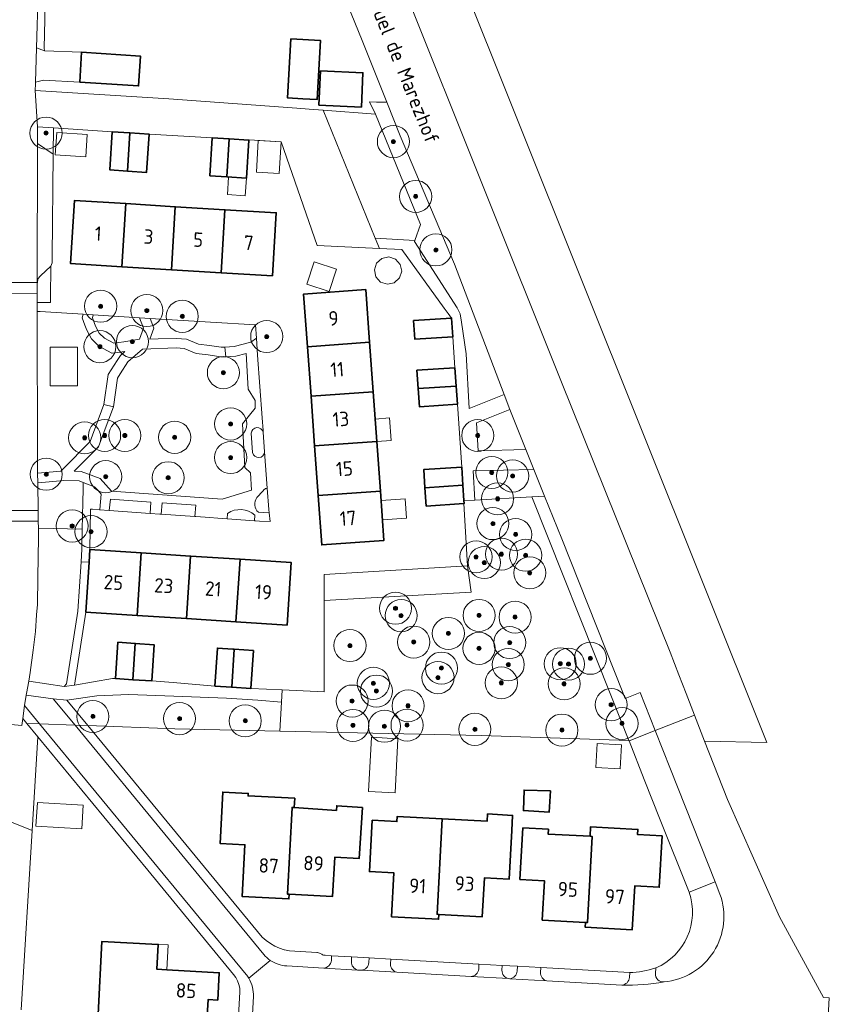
# Model space of a CAD drawing. Header units: metres. Extents: x 153919 to 160124, y 449312 to 452850.
# Tile 74 of 81: x 156481 to 156582, y 451961 to 452084. Entities that reach past the tile are written whole.
import ezdxf
from ezdxf.enums import TextEntityAlignment as Align

# ---------------------------------------------------------------- set-up
doc = ezdxf.new("R2010")
doc.units = ezdxf.units.M
for name, color, linetype, lineweight in [('B-WE-GR-BEPLANTING_CULTUUR_BOSPLANTSOEN-GV', 90, 'Continuous', 18), ('B-WE-GR-BEPLANTING_CULTUUR_HEESTERS-GV', 90, 'Continuous', 18), ('B-WE-GR-BOOM-S', 90, 'Continuous', 25), ('B-WE-OG-BEBOUWING-GV', 7, 'Continuous', 35), ('B-WE-OG-BEBOUWING-T18', 7, 'Continuous', 18), ('B-WE-OG-BEBOUWING_LUIFEL-GV', 7, 'Continuous', 18), ('B-WE-OG-BEBOUWING_OVERBOUWING-GV', 7, 'Continuous', 18), ('B-WE-OG-TERREIN_CULTUURSCHEIDING-GV', 7, 'Continuous', 18), ('B-WE-OG-TERREIN_ERF-GV', 7, 'Continuous', 18), ('B-WE-OG-TOPOGRAFIE-T18', 7, 'Continuous', 18), ('B-WE-VH-VERHARDING_ASFALT-GV', 252, 'Continuous', 18), ('B-WE-VH-VERHARDING_BETONSTRAATSTEEN-GV', 252, 'Continuous', 18), ('B-WE-VH-VERHARDING_HOUTSNIPPERS-GV', 252, 'Continuous', 18), ('B-WE-VH-VERHARDING_SIERBESTRATING-GV', 252, 'Continuous', 18), ('B-WE-VH-VERHARDING_TEGEL-GV', 252, 'Continuous', 18)]:
    doc.layers.add(name, color=color, linetype=linetype, lineweight=lineweight)
doc.styles.add('NLCS-ISO-M1000-T18', font='NLCS-ISO.ttf', dxfattribs={"height": 1.8})

# ---------------------------------------------------------------- blocks, each defined once
blk = doc.blocks.new('SGR-BOOM_01-SO')
at = {"linetype": 'ByBlock', "lineweight": 18}
h = blk.add_hatch(color=0, dxfattribs=at)
h.dxf.hatch_style = 1
edge = h.paths.add_edge_path()
edge.add_arc((0, 0), 0.25, 0, 360)
at = {"color": 0, "linetype": 'ByBlock', "lineweight": 18}
for radius in [2, 0.25]:
    blk.add_circle((0, 0), radius, dxfattribs=at)

msp = doc.modelspace()

# ---------------------------------------------------------------- linework, layer by layer
at = {"layer": 'B-WE-GR-BEPLANTING_CULTUUR_BOSPLANTSOEN-GV', "flags": 128}
msp.add_lwpolyline([(156544.721, 452024.496), (156537.601, 452024.104), (156536.258, 452024.055), (156536.283, 452023.673), (156536.224, 452023.669), (156536.691, 452015.925), (156537.164, 452012.632), (156518.833, 452011.614), (156518.833, 452000.238), (156513.632, 452000.49), (156513.516, 451998.924), (156513.347, 451995.335), (156538.464, 451994.795), (156556.786, 451994.187), (156554.64, 451999.601)], close=True, dxfattribs=at)
at = {"layer": 'B-WE-GR-BEPLANTING_CULTUUR_HEESTERS-GV', "flags": 128}
for points in [[(156541.251, 452037.259), (156535.092, 452053.475), (156528.332, 452069.483), (156526.657, 452073.654), (156525.376, 452073.676), (156524.504, 452073.713), (156525.26, 452072.154), (156530.838, 452058.441), (156530.13, 452056.427), (156530.082, 452056.291), (156535.422, 452048.063), (156535.808, 452047.287), (156535.971, 452046.263), (156536.529, 452042.308), (156536.928, 452035.529)], [(156485.096, 452067.193), (156485.129, 452070.452), (156483.147, 452070.583), (156483.143, 452068.509)], [(156484.815, 452053.236), (156483.517, 452052.019), (156483.204, 452051.639), (156483.132, 452051.202), (156483.108, 452051.056), (156483.105, 452049.81), (156483.103, 452048.709), (156484.754, 452048.708), (156484.763, 452049.348)], [(156483.159, 452027.445), (156486.048, 452027.72), (156486.28, 452027.952), (156489.725, 452031.397), (156491.426, 452035.991), (156491.937, 452039.734), (156493.058, 452041.478), (156493.468, 452042.116), (156494.04, 452042.606), (156492.456, 452042.416), (156492.418, 452042.411), (156490.767, 452043.273), (156489.855, 452044.185), (156489.282, 452045.266), (156489.046, 452045.887), (156488.701, 452046.793), (156488.853, 452047.25), (156486.814, 452047.377), (156483.481, 452047.585), (156483.101, 452047.598), (156483.1, 452047.069), (156483.128, 452029.697)], [(156495.842, 452046.813), (156490.092, 452047.172), (156489.975, 452046.82), (156490.377, 452045.762), (156490.831, 452044.906), (156491.486, 452044.251), (156492.644, 452043.647), (156493.903, 452043.798), (156495.85, 452044.157), (156496.36, 452045.519)], [(156510.405, 452044.289), (156510.288, 452045.91), (156504.697, 452046.259), (156497.168, 452046.729), (156497.647, 452045.533), (156497.12, 452044.128), (156498.157, 452044.165), (156500.452, 452044.247), (156501.691, 452044.159), (156503.21, 452043.519), (156504.571, 452043.368), (156506.025, 452043.138), (156506.464, 452043.158), (156507.646, 452043.212), (156509.709, 452043.764)], [(156488.141, 452043.168), (156488.141, 452038.343), (156484.712, 452038.343), (156484.712, 452043.168)], [(156492.597, 452035.699), (156491.467, 452032.647), (156490.759, 452030.734), (156487.732, 452027.708), (156488.583, 452027.678), (156490.945, 452026.783), (156492.368, 452025.199), (156498.734, 452024.747), (156506.159, 452024.221), (156509.79, 452025.346), (156509.677, 452027.485), (156508.978, 452028.165), (156508.688, 452033.62), (156510.245, 452035.561), (156510.242, 452036.487), (156509.371, 452037.93), (156509.114, 452042.362), (156507.829, 452042.019), (156506.615, 452041.963), (156505.959, 452041.933), (156504.399, 452042.18), (156502.905, 452042.346), (156501.41, 452042.975), (156500.427, 452043.046), (156496.221, 452042.896), (156494.382, 452041.319), (156493.431, 452039.839), (156493.09, 452039.308)], [(156543.97, 452030.409), (156541.975, 452035.394), (156537.802, 452033.725), (156538.043, 452030.258)], [(156483.176, 452026.241), (156483.223, 452022.809), (156483.226, 452022.567), (156483.241, 452021.468), (156483.253, 452020.611), (156488.714, 452020.475), (156488.791, 452023.786), (156488.831, 452025.506), (156488.85, 452026.294), (156488.343, 452026.486), (156486.439, 452026.552), (156483.673, 452026.288)], [(156488.576, 452016.433), (156489.575, 452016.376), (156489.676, 452017.946), (156489.752, 452022.978), (156490.01, 452022.96), (156490.879, 452022.898), (156490.888, 452022.93), (156491.077, 452024.842), (156490.641, 452025.326), (156490.247, 452025.764), (156488.85, 452026.294), (156488.831, 452025.506), (156488.791, 452023.786), (156488.714, 452020.475), (156488.676, 452017.985)], [(156556.097, 452000), (156556.034, 452000.156), (156548.431, 452019.262), (156546.3, 452024.586), (156544.721, 452024.496), (156554.64, 451999.601), (156556.786, 451994.187), (156556.817, 451994.11), (156560.071, 451995.401), (156558.195, 452000.129), (156556.339, 451999.392)], [(156492.082, 452022.813), (156497.168, 452022.452), (156497.267, 452023.848), (156492.219, 452024.207)], [(156498.565, 452022.354), (156502.754, 452022.057), (156502.853, 452023.453), (156498.664, 452023.749)], [(156486.451, 452000.884), (156487.754, 452001.067), (156489.176, 452010.16), (156489.575, 452016.376), (156488.576, 452016.433), (156488.181, 452010.269), (156486.766, 452001.221)]]:
    msp.add_lwpolyline(points, close=True, dxfattribs=at)
at = {"layer": 'B-WE-GR-BEPLANTING_CULTUUR_HEESTERS-GV'}
for points in [[(156511.25, 452032.547, 0.8442354), (156509.754, 452032.44)], [(156509.928, 452030.015, 0.8937343), (156511.424, 452030.122)], [(156511.752, 452025.569, 0.2132765), (156511.364, 452025.416)], [(156510.483, 452024.413, 0.403895), (156510.662, 452022.598)], [(156510.21, 452022.226, 0.3433503), (156506.817, 452022.445)]]:
    msp.add_lwpolyline(points, format="xyb", dxfattribs=at)
at = {"layer": 'B-WE-GR-BEPLANTING_CULTUUR_HEESTERS-GV', "flags": 128}
for points in [[(156509.754, 452032.44), (156509.928, 452030.015)], [(156511.424, 452030.122), (156511.25, 452032.547)], [(156510.662, 452022.598), (156511.987, 452022.532), (156511.941, 452022.937), (156511.752, 452025.569)], [(156511.364, 452025.416), (156511.206, 452025.236), (156510.483, 452024.413)], [(156506.817, 452022.445), (156506.769, 452021.772)], [(156506.769, 452021.772), (156510.161, 452021.531), (156510.21, 452022.226)]]:
    msp.add_lwpolyline(points, dxfattribs=at)
at = {"layer": 'B-WE-OG-BEBOUWING-GV', "flags": 128}
for points in [[(156514.689, 452081.526), (156514.283, 452074.188), (156516.189, 452074.083), (156517.07, 452074.04), (156517.989, 452073.994), (156518.394, 452081.322)], [(156488.623, 452079.867), (156488.397, 452076.153), (156495.73, 452075.691), (156495.956, 452079.405)], [(156518.404, 452077.557), (156518.204, 452073.285), (156523.484, 452073.038), (156523.684, 452077.31)], [(156494.375, 452065.063), (156494.665, 452069.824), (156492.465, 452069.969), (156492.155, 452065.21)], [(156497.054, 452069.666), (156494.665, 452069.824), (156494.375, 452065.063), (156496.739, 452064.907)], [(156506.739, 452064.349), (156507.028, 452069.09), (156504.908, 452069.22), (156504.609, 452064.484)], [(156509.467, 452068.941), (156507.028, 452069.09), (156506.739, 452064.349), (156509.167, 452064.195)], [(156493.651, 452053.172), (156494.129, 452061.018), (156487.748, 452061.406), (156487.27, 452053.56)], [(156493.651, 452053.172), (156499.832, 452052.795), (156500.31, 452060.642), (156494.129, 452061.018)], [(156506.014, 452052.419), (156506.491, 452060.265), (156500.31, 452060.642), (156499.832, 452052.795)], [(156506.491, 452060.265), (156506.014, 452052.419), (156512.394, 452052.031), (156512.872, 452059.877)], [(156516.763, 452043.209), (156524.501, 452043.77), (156524.026, 452050.328), (156516.288, 452049.767)], [(156534.874, 452044.455), (156534.72, 452046.776), (156529.992, 452046.462), (156530.149, 452044.141)], [(156517.212, 452037.028), (156524.95, 452037.589), (156524.501, 452043.77), (156516.763, 452043.209)], [(156530.565, 452037.997), (156535.288, 452038.306), (156535.139, 452040.574), (156530.411, 452040.264)], [(156535.436, 452036.038), (156535.288, 452038.306), (156530.565, 452037.997), (156530.718, 452035.729)], [(156517.66, 452030.847), (156525.398, 452031.408), (156524.95, 452037.589), (156517.212, 452037.028)], [(156517.66, 452030.847), (156518.109, 452024.664), (156525.847, 452025.225), (156525.398, 452031.408)], [(156531.403, 452025.628), (156536.132, 452025.943), (156535.98, 452028.214), (156531.252, 452027.899)], [(156536.224, 452023.669), (156536.283, 452023.673), (156536.258, 452024.055), (156536.132, 452025.943), (156531.403, 452025.628), (156531.555, 452023.358)], [(156525.847, 452025.225), (156518.109, 452024.664), (156518.554, 452018.52), (156526.292, 452019.081)], [(156489.176, 452010.16), (156495.539, 452009.751), (156496.04, 452017.537), (156489.676, 452017.946), (156489.575, 452016.376)], [(156501.703, 452009.355), (156502.204, 452017.141), (156496.04, 452017.537), (156495.539, 452009.751)], [(156507.867, 452008.958), (156508.367, 452016.745), (156502.204, 452017.141), (156501.703, 452009.355)], [(156508.367, 452016.745), (156507.867, 452008.958), (156514.23, 452008.549), (156514.731, 452016.336)], [(156492.861, 452001.877), (156495.023, 452001.735), (156495.314, 452006.254), (156493.158, 452006.396)], [(156495.023, 452001.735), (156497.37, 452001.581), (156497.452, 452002.835), (156497.666, 452006.1), (156495.314, 452006.254)], [(156505.242, 452000.936), (156507.343, 452000.8), (156507.646, 452005.521), (156507.474, 452005.532), (156505.549, 452005.665)], [(156509.736, 452000.645), (156510.043, 452005.365), (156507.646, 452005.521), (156507.343, 452000.8)], [(156514.497, 451975.034), (156514.267, 451975.046), (156514.86, 451985.836), (156515.104, 451985.82), (156515.182, 451986.979), (156509.381, 451987.268), (156509.396, 451987.575), (156506.22, 451987.734), (156505.9, 451981.329), (156508.972, 451981.176), (156508.625, 451974.749), (156514.465, 451974.433)], [(156547.029, 451987.88), (156543.751, 451987.998), (156543.658, 451985.434), (156546.89, 451985.25)], [(156514.497, 451975.034), (156519.894, 451974.744), (156520.169, 451979.618), (156523.206, 451979.457), (156523.609, 451985.814), (156520.41, 451986.031), (156520.371, 451985.462), (156515.104, 451985.82), (156514.86, 451985.836), (156514.267, 451975.046)], [(156533.553, 451984.41), (156532.907, 451972.528), (156533.139, 451972.515), (156538.524, 451972.207), (156538.801, 451977.061), (156541.877, 451976.892), (156542.211, 451982.963), (156542.326, 451984.832), (156539.197, 451985.016), (156539.143, 451984.101)], [(156533.553, 451984.41), (156527.949, 451984.719), (156527.913, 451984.073), (156524.84, 451984.243), (156524.487, 451977.845), (156527.53, 451977.677), (156527.253, 451972.221), (156533.107, 451971.914), (156533.139, 451972.515), (156532.907, 451972.528)], [(156551.974, 451982.233), (156546.737, 451982.517), (156546.777, 451983.107), (156543.596, 451983.291), (156543.225, 451976.863), (156546.282, 451976.7), (156546.013, 451971.799), (156551.399, 451971.5), (156551.632, 451971.487), (156552.214, 451982.22)], [(156551.974, 451982.233), (156552.214, 451982.22), (156551.632, 451971.487), (156551.399, 451971.5), (156551.37, 451970.92), (156557.224, 451970.596), (156557.526, 451976.061), (156560.59, 451975.893), (156560.941, 451982.294), (156557.894, 451982.455), (156557.927, 451983.097), (156552.039, 451983.421)], [(156490.687, 451960.088), (156503.682, 451959.384), (156503.673, 451959.196), (156504.253, 451959.167), (156504.386, 451961.899), (156505.587, 451961.842), (156505.777, 451965.242), (156499.236, 451965.608), (156498.015, 451965.676), (156498.178, 451968.777), (156491.158, 451969.146)]]:
    msp.add_lwpolyline(points, close=True, dxfattribs=at)
at = {"layer": 'B-WE-OG-BEBOUWING_LUIFEL-GV', "flags": 128}
for points in [[(156506.799, 452062.141), (156509.028, 452061.999), (156509.167, 452064.195), (156506.939, 452064.336)], [(156527.193, 452031.538), (156526.991, 452034.331), (156525.196, 452034.201), (156525.398, 452031.408)], [(156529.098, 452021.863), (156528.925, 452024.257), (156525.933, 452024.04), (156526.106, 452021.646)], [(156499.236, 451965.608), (156499.399, 451968.713), (156498.178, 451968.777), (156498.015, 451965.676)]]:
    msp.add_lwpolyline(points, close=True, dxfattribs=at)
at = {"layer": 'B-WE-OG-BEBOUWING_OVERBOUWING-GV', "flags": 128}
for points in [[(156489.145, 452066.855), (156489.329, 452069.649), (156485.537, 452069.899), (156485.353, 452067.105)], [(156510.634, 452068.879), (156510.403, 452064.952), (156513.251, 452064.784), (156513.482, 452068.712)], [(156516.677, 452050.983), (156519.485, 452050.068), (156520.393, 452052.854), (156517.586, 452053.77)], [(156525.885, 452051.262), (156526.721, 452050.99), (156527.581, 452051.173), (156528.234, 452051.761), (156528.506, 452052.596), (156528.323, 452053.456), (156527.735, 452054.109), (156526.9, 452054.381), (156526.04, 452054.199), (156525.387, 452053.611), (156525.115, 452052.775), (156525.297, 452051.915)], [(156524.363, 451987.831), (156527.672, 451987.649), (156528.042, 451994.389), (156524.733, 451994.571)], [(156552.679, 451990.814), (156555.718, 451990.649), (156555.878, 451993.617), (156552.84, 451993.782)], [(156482.951, 451983.508), (156488.662, 451983.161), (156488.841, 451986.098), (156483.129, 451986.446)]]:
    msp.add_lwpolyline(points, close=True, dxfattribs=at)
at = {"layer": 'B-WE-OG-TERREIN_CULTUURSCHEIDING-GV', "flags": 128}
for points in [[(156483.018, 452080.409), (156484.009, 452080.066), (156483.966, 452080.368), (156484.154, 452087.592), (156484.237, 452089.747), (156484.153, 452111.685), (156484.13, 452112.046), (156482.888, 452112.075), (156482.925, 452106.678), (156483.156, 452089.807), (156483.215, 452087.452)], [(156527.092, 452112.263), (156521.437, 452110.992), (156522.527, 452107.615), (156520.337, 452107.704), (156520.759, 452106.65), (156528.793, 452087.757), (156538.636, 452063.164), (156548.405, 452038.784), (156561.934, 452005.172), (156563.028, 452002.352), (156563.94, 452000), (156564.986, 451997.317), (156566.239, 451994.104), (156573.977, 451993.905), (156527.5, 452110.053), (156527.082, 452111.203)], [(156544.721, 452024.496), (156546.3, 452024.586), (156544.961, 452027.933), (156537.387, 452027.74), (156537.601, 452024.104)], [(156536.691, 452015.925), (156518.833, 452014.84), (156518.833, 452012.462), (156518.833, 452011.614), (156537.164, 452012.632)], [(156513.347, 451995.335), (156513.516, 451998.924), (156510.603, 451999.207), (156506.694, 451999.45), (156500.105, 451999.674), (156494.534, 451999.893), (156490.536, 451999.715), (156486.799, 451999.208), (156489.425, 451996.02), (156500.237, 451995.617)]]:
    msp.add_lwpolyline(points, close=True, dxfattribs=at)
at = {"layer": 'B-WE-OG-TERREIN_ERF-GV', "flags": 128}
for points in [[(156484.492, 452112.038), (156484.13, 452112.046), (156484.153, 452111.685), (156484.237, 452089.747), (156484.154, 452087.592), (156483.966, 452080.368), (156484.009, 452080.066), (156488.623, 452079.867), (156495.956, 452079.405), (156495.73, 452075.691), (156488.397, 452076.153), (156483.905, 452076.388), (156482.898, 452076.14), (156482.892, 452075.94), (156482.868, 452075.099), (156499.489, 452074.052), (156512.056, 452073.141), (156515.459, 452072.894), (156516.993, 452072.778), (156518.707, 452072.649)], [(156518.707, 452072.649), (156525.26, 452072.154), (156524.504, 452073.713), (156525.376, 452073.676), (156526.657, 452073.654), (156523.566, 452081.351), (156516.662, 452098.392), (156514.294, 452103.963), (156512.26, 452108.972), (156510.291, 452108.392), (156509.631, 452109.71), (156510.361, 452110.024)], [(156385.217, 451911.904), (156431.974, 451894.331), (156435.691, 451906.335), (156473.97, 451894.481), (156473.893, 451898.987), (156473.959, 451909.047), (156474.764, 451921.301), (156475.302, 451934.402), (156476.063, 451944.523), (156474.342, 451947.053), (156474.736, 451956.528), (156475.209, 451967.367), (156475.488, 451971.34), (156475.693, 451973.042), (156475.969, 451974.857), (156476.617, 451976.495), (156479.293, 451984.236), (156482.47, 451982.967), (156483.179, 451994.624), (156481.799, 451996.298), (156481.303, 451996.9)], [(156481.303, 451996.9), (156481.181, 451996.034), (156475.203, 451996.595), (156474.587, 451989.991)], [(156564.29, 451975.262), (156560.712, 451984.286), (156558.723, 451989.303), (156556.817, 451994.11), (156556.786, 451994.187), (156538.464, 451994.795), (156513.347, 451995.335), (156500.237, 451995.617), (156489.425, 451996.02), (156501.606, 451981.231), (156511.13, 451969.667), (156511.618, 451969.246), (156512.145, 451968.876), (156512.707, 451968.56), (156513.298, 451968.302)], [(156508.155, 451959.142), (156508.359, 451962.844), (156508.325, 451963.317), (156508.227, 451963.781), (156508.066, 451964.228), (156507.846, 451964.648), (156507.57, 451965.034), (156496.876, 451978.008), (156483.179, 451994.624), (156482.47, 451982.967), (156481.109, 451960.607)], [(156481.109, 451960.607), (156482.47, 451982.967), (156479.293, 451984.236), (156476.617, 451976.495), (156475.969, 451974.857), (156475.693, 451973.042), (156475.488, 451971.34), (156475.209, 451967.367), (156474.736, 451956.528)], [(156513.298, 451968.302), (156513.886, 451968.112), (156513.911, 451968.104), (156514.541, 451967.969), (156517.919, 451967.777)], [(156518.352, 451967.65), (156518.542, 451967.543)], [(156518.976, 451967.416), (156519.778, 451967.371), (156522.274, 451967.229), (156524.453, 451967.105), (156527.149, 451966.951), (156538.131, 451966.326), (156541.026, 451966.162), (156542.923, 451966.054), (156545.818, 451965.889), (156556.901, 451965.258)]]:
    msp.add_lwpolyline(points, dxfattribs=at)
for points in [[(156514.689, 452081.526), (156518.394, 452081.322), (156517.989, 452073.994), (156517.07, 452074.04), (156516.189, 452074.083), (156514.283, 452074.188)], [(156518.404, 452077.557), (156523.684, 452077.31), (156523.484, 452073.038), (156518.204, 452073.285)], [(156513.632, 452000.49), (156518.833, 452000.238), (156518.833, 452011.614), (156518.833, 452012.462), (156518.833, 452014.84), (156536.691, 452015.925), (156536.224, 452023.669), (156531.555, 452023.358), (156531.403, 452025.628), (156531.252, 452027.899), (156535.98, 452028.214), (156535.436, 452036.038), (156530.718, 452035.729), (156530.565, 452037.997), (156530.411, 452040.264), (156535.139, 452040.574), (156534.874, 452044.455), (156530.149, 452044.141), (156529.992, 452046.462), (156534.72, 452046.776), (156534.278, 452047.326), (156533.813, 452048.016), (156528.535, 452055.317), (156525.726, 452055.451), (156517.984, 452055.821), (156513.482, 452068.712), (156509.499, 452068.946), (156509.467, 452068.941), (156509.167, 452064.195), (156506.739, 452064.349), (156504.609, 452064.484), (156504.908, 452069.22), (156497.085, 452069.664), (156497.054, 452069.666), (156496.739, 452064.907), (156494.375, 452065.063), (156492.155, 452065.21), (156492.465, 452069.969), (156485.129, 452070.452), (156485.096, 452067.193), (156484.968, 452054.415), (156484.972, 452053.645), (156484.815, 452053.236), (156484.763, 452049.348), (156484.754, 452048.708), (156483.103, 452048.709), (156483.101, 452047.598), (156483.481, 452047.585), (156486.814, 452047.377), (156488.853, 452047.25), (156490.092, 452047.172), (156495.842, 452046.813), (156497.168, 452046.729), (156504.697, 452046.259), (156510.288, 452045.91), (156510.405, 452044.289), (156510.558, 452042.164), (156511.12, 452034.345), (156511.235, 452032.754), (156511.25, 452032.547), (156511.424, 452030.122), (156511.752, 452025.569), (156511.941, 452022.937), (156511.987, 452022.532), (156512.114, 452021.424), (156510.796, 452021.495), (156510.308, 452021.521), (156510.161, 452021.531), (156506.769, 452021.772), (156506.157, 452021.815), (156504.047, 452021.965), (156502.849, 452022.05), (156502.834, 452022.051), (156502.754, 452022.057), (156498.565, 452022.354), (156498.374, 452022.367), (156497.168, 452022.452), (156492.082, 452022.813), (156490.879, 452022.898), (156490.01, 452022.96), (156489.752, 452022.978), (156489.676, 452017.946), (156496.04, 452017.537), (156502.204, 452017.141), (156508.367, 452016.745), (156514.731, 452016.336), (156514.23, 452008.549), (156507.867, 452008.958), (156501.703, 452009.355), (156495.539, 452009.751), (156489.176, 452010.16), (156487.754, 452001.067), (156492.499, 452001.901), (156492.861, 452001.877), (156493.158, 452006.396), (156495.314, 452006.254), (156497.666, 452006.1), (156497.452, 452002.835), (156497.37, 452001.581), (156500.033, 452001.406), (156505.242, 452000.936), (156505.549, 452005.665), (156507.474, 452005.532), (156507.646, 452005.521), (156510.043, 452005.365), (156509.736, 452000.645)], [(156500.31, 452060.642), (156506.491, 452060.265), (156512.872, 452059.877), (156512.394, 452052.031), (156506.014, 452052.419), (156499.832, 452052.795), (156493.651, 452053.172), (156487.27, 452053.56), (156487.748, 452061.406), (156494.129, 452061.018)], [(156524.95, 452037.589), (156525.398, 452031.408), (156525.847, 452025.225), (156526.292, 452019.081), (156518.554, 452018.52), (156518.109, 452024.664), (156517.66, 452030.847), (156517.212, 452037.028), (156516.763, 452043.209), (156516.288, 452049.767), (156524.026, 452050.328), (156524.501, 452043.77)], [(156514.465, 451974.433), (156508.625, 451974.749), (156508.972, 451981.176), (156505.9, 451981.329), (156506.22, 451987.734), (156509.396, 451987.575), (156509.381, 451987.268), (156515.182, 451986.979), (156515.104, 451985.82), (156520.371, 451985.462), (156520.41, 451986.031), (156523.609, 451985.814), (156523.206, 451979.457), (156520.169, 451979.618), (156519.894, 451974.744), (156514.497, 451975.034)], [(156543.751, 451987.998), (156547.029, 451987.88), (156546.89, 451985.25), (156543.658, 451985.434)], [(156533.553, 451984.41), (156539.143, 451984.101), (156539.197, 451985.016), (156542.326, 451984.832), (156542.211, 451982.963), (156541.877, 451976.892), (156538.801, 451977.061), (156538.524, 451972.207), (156533.139, 451972.515), (156533.107, 451971.914), (156527.253, 451972.221), (156527.53, 451977.677), (156524.487, 451977.845), (156524.84, 451984.243), (156527.913, 451984.073), (156527.949, 451984.719)], [(156543.596, 451983.291), (156546.777, 451983.107), (156546.737, 451982.517), (156551.974, 451982.233), (156552.039, 451983.421), (156557.927, 451983.097), (156557.894, 451982.455), (156560.941, 451982.294), (156560.59, 451975.893), (156557.526, 451976.061), (156557.224, 451970.596), (156551.37, 451970.92), (156551.399, 451971.5), (156546.013, 451971.799), (156546.282, 451976.7), (156543.225, 451976.863)], [(156504.386, 451961.899), (156504.253, 451959.167), (156503.673, 451959.196), (156503.506, 451955.993), (156496.967, 451956.333), (156496.671, 451950.749), (156490.219, 451951.091), (156490.687, 451960.088), (156491.158, 451969.146), (156498.178, 451968.777), (156498.015, 451965.676), (156499.236, 451965.608), (156505.777, 451965.242), (156505.587, 451961.842)]]:
    msp.add_lwpolyline(points, close=True, dxfattribs=at)
at = {"layer": 'B-WE-OG-TERREIN_ERF-GV'}
for points in [[(156560.139, 451965.846, 0.3964656), (156564.29, 451975.262)], [(156517.919, 451967.777, -0.113556), (156518.352, 451967.65)], [(156518.542, 451967.543, 0.1126929), (156518.976, 451967.416)], [(156556.901, 451965.258, 0.0766429), (156560.139, 451965.846)]]:
    msp.add_lwpolyline(points, format="xyb", dxfattribs=at)
at = {"layer": 'B-WE-VH-VERHARDING_ASFALT-GV', "flags": 128}
for points in [[(156516.662, 452098.392), (156523.566, 452081.351), (156526.657, 452073.654), (156528.332, 452069.483), (156535.092, 452053.475), (156541.251, 452037.259), (156541.975, 452035.394), (156543.97, 452030.409), (156544.961, 452027.933), (156546.3, 452024.586), (156548.431, 452019.262), (156556.034, 452000.156), (156556.097, 452000), (156556.339, 451999.392), (156558.195, 452000.129), (156560.071, 451995.401), (156564.986, 451997.317), (156563.94, 452000), (156563.028, 452002.352), (156561.934, 452005.172), (156548.405, 452038.784), (156538.636, 452063.164), (156528.793, 452087.757)], [(156581.474, 451956.526), (156581.765, 451962.105), (156581.054, 451962.143), (156579.047, 451965.814), (156575.559, 451972.196), (156569.078, 451986.822), (156566.239, 451994.104), (156564.986, 451997.317), (156560.071, 451995.401), (156561.977, 451990.593), (156567.543, 451976.551), (156568.14, 451975.047)], [(156487.821, 451996.08), (156483.402, 451996.24), (156509.121, 451965.04)], [(156511.331, 451967.536), (156487.821, 451996.08)], [(156509.453, 451964.573), (156512.144, 451966.789)], [(156512.144, 451966.789), (156509.453, 451964.573)], [(156555.926, 451963.711), (156546.598, 451964.242), (156541.956, 451964.506), (156541.835, 451964.513), (156537.138, 451964.78), (156527.916, 451965.305), (156523.496, 451965.556), (156523.015, 451965.584), (156518.796, 451965.824), (156514.191, 451966.086)], [(156510.028, 451962.28), (156509.588, 451954.132), (156509.514, 451952.767), (156509.268, 451948.23), (156509.165, 451946.322), (156506.89, 451904.272)]]:
    msp.add_lwpolyline(points, dxfattribs=at)
msp.add_lwpolyline([(156485.114, 451999.367), (156481.736, 451999.821), (156481.53, 451998.511), (156483.402, 451996.24), (156487.821, 451996.08)], close=True, dxfattribs=at)
at = {"layer": 'B-WE-VH-VERHARDING_ASFALT-GV'}
for points in [[(156568.14, 451975.047, -0.4933144), (156561.186, 451964.1)], [(156512.144, 451966.789, -0.0692696), (156511.331, 451967.536)], [(156514.191, 451966.086, -0.1382225), (156512.144, 451966.789)], [(156509.121, 451965.04, -0.0338823), (156509.453, 451964.573)], [(156509.453, 451964.573, -0.1513286), (156510.028, 451962.28)], [(156561.186, 451964.1, -0.04582), (156555.926, 451963.711)]]:
    msp.add_lwpolyline(points, format="xyb", dxfattribs=at)
at = {"layer": 'B-WE-VH-VERHARDING_BETONSTRAATSTEEN-GV', "flags": 128}
for points in [[(156477.777, 452110.231), (156477.751, 452106.211), (156477.72, 452104.09), (156477.663, 452099.639), (156477.667, 452091.85), (156477.586, 452077.457), (156477.592, 452076.202), (156477.858, 452070.879), (156477.823, 452054.954), (156477.83, 452051.211), (156483.108, 452051.202), (156483.143, 452068.509), (156483.147, 452070.583), (156482.868, 452075.099), (156482.892, 452075.94), (156482.898, 452076.14), (156483.018, 452080.409), (156483.215, 452087.452), (156483.156, 452089.807), (156482.925, 452106.678), (156482.888, 452112.075), (156482.881, 452113.104), (156483.402, 452114.344), (156483.861, 452115.609)], [(156475.203, 451996.595), (156481.181, 451996.034), (156481.303, 451996.9), (156481.53, 451998.511), (156481.736, 451999.821), (156481.768, 452000), (156482.048, 452001.543), (156482.247, 452002.645), (156482.602, 452005.402), (156482.88, 452007.753), (156483.022, 452009.807), (156483.13, 452011.108), (156483.187, 452014.459), (156483.268, 452019.503), (156483.253, 452020.611), (156483.241, 452021.468), (156477.846, 452021.476)], [(156522.24, 451966.63), (156522.274, 451967.229), (156519.778, 451967.371), (156519.744, 451966.772)], [(156524.453, 451967.105), (156524.419, 451966.506)], [(156527.115, 451966.352), (156527.149, 451966.951), (156524.453, 451967.105)], [(156518.796, 451965.824), (156523.015, 451965.584)], [(156523.496, 451965.556), (156527.916, 451965.305)], [(156541.026, 451966.162), (156538.131, 451966.326), (156538.097, 451965.727)], [(156540.992, 451965.563), (156541.026, 451966.162)], [(156542.923, 451966.054), (156542.889, 451965.455)], [(156545.784, 451965.29), (156545.818, 451965.889), (156542.923, 451966.054)], [(156560.1, 451965.153), (156560.139, 451965.846)], [(156537.138, 451964.78), (156541.835, 451964.513)], [(156541.956, 451964.506), (156546.598, 451964.242)], [(156556.901, 451965.258), (156556.866, 451964.659)]]:
    msp.add_lwpolyline(points, dxfattribs=at)
for points in [[(156482.868, 452075.099), (156483.147, 452070.583), (156485.129, 452070.452), (156492.465, 452069.969), (156494.665, 452069.824), (156497.054, 452069.666), (156497.085, 452069.664), (156504.908, 452069.22), (156507.028, 452069.09), (156509.467, 452068.941), (156509.499, 452068.946), (156513.482, 452068.712), (156517.984, 452055.821), (156525.726, 452055.451), (156525.202, 452056.735), (156518.707, 452072.649), (156516.993, 452072.778), (156515.459, 452072.894), (156512.056, 452073.141), (156499.489, 452074.052)], [(156477.833, 452049.813), (156483.105, 452049.81), (156483.108, 452051.056), (156483.108, 452051.202), (156477.83, 452051.211)], [(156477.833, 452049.813), (156477.834, 452049.426), (156477.839, 452046.939), (156477.85, 452041.603), (156477.852, 452028.12), (156477.852, 452026.645), (156477.852, 452023.797), (156477.849, 452022.788), (156483.223, 452022.809), (156483.176, 452026.241), (156483.159, 452027.445), (156483.128, 452029.697), (156483.1, 452047.069), (156483.101, 452047.598), (156483.103, 452048.709), (156483.105, 452049.81)], [(156477.846, 452021.476), (156483.241, 452021.468), (156483.226, 452022.567), (156483.223, 452022.809), (156477.849, 452022.788)]]:
    msp.add_lwpolyline(points, close=True, dxfattribs=at)
at = {"layer": 'B-WE-VH-VERHARDING_BETONSTRAATSTEEN-GV'}
for points in [[(156519.744, 451966.772, -0.3776371), (156518.796, 451965.824)], [(156523.015, 451965.584, -0.354282), (156522.24, 451966.63)], [(156524.419, 451966.506, -0.3689349), (156523.496, 451965.556)], [(156527.916, 451965.305, -0.3658018), (156527.115, 451966.352)], [(156538.097, 451965.727, -0.3829991), (156537.138, 451964.78)], [(156541.835, 451964.513, -0.38193), (156540.992, 451965.563)], [(156542.889, 451965.455, -0.371945), (156541.956, 451964.506)], [(156560.139, 451965.846, -0.0766429), (156556.901, 451965.258)], [(156546.598, 451964.242, -0.3705219), (156545.784, 451965.29)], [(156556.866, 451964.659, -0.3760572), (156555.926, 451963.711)], [(156561.186, 451964.1, -0.4576898), (156560.1, 451965.153)], [(156555.926, 451963.711, 0.04582), (156561.186, 451964.1)]]:
    msp.add_lwpolyline(points, format="xyb", dxfattribs=at)
at = {"layer": 'B-WE-VH-VERHARDING_HOUTSNIPPERS-GV', "flags": 128}
msp.add_lwpolyline([(156488.141, 452043.168), (156484.712, 452043.168), (156484.712, 452038.343), (156488.141, 452038.343)], close=True, dxfattribs=at)
at = {"layer": 'B-WE-VH-VERHARDING_SIERBESTRATING-GV', "flags": 128}
msp.add_lwpolyline([(156488.397, 452076.153), (156488.623, 452079.867), (156484.009, 452080.066), (156483.018, 452080.409), (156482.898, 452076.14), (156483.905, 452076.388)], close=True, dxfattribs=at)
at = {"layer": 'B-WE-VH-VERHARDING_TEGEL-GV', "flags": 128}
for points in [[(156525.202, 452056.735), (156530.13, 452056.427), (156530.838, 452058.441), (156525.26, 452072.154), (156518.707, 452072.649)], [(156484.815, 452053.236), (156484.972, 452053.645), (156484.968, 452054.415), (156485.096, 452067.193), (156483.143, 452068.509), (156483.108, 452051.202), (156483.108, 452051.056), (156483.132, 452051.202), (156483.204, 452051.639), (156483.517, 452052.019)], [(156535.98, 452028.214), (156536.132, 452025.943), (156536.258, 452024.055), (156537.601, 452024.104), (156537.387, 452027.74), (156544.961, 452027.933), (156543.97, 452030.409), (156538.043, 452030.258), (156537.802, 452033.725), (156541.975, 452035.394), (156541.251, 452037.259), (156536.928, 452035.529), (156536.529, 452042.308), (156535.971, 452046.263), (156535.808, 452047.287), (156535.422, 452048.063), (156530.082, 452056.291), (156530.13, 452056.427), (156525.202, 452056.735), (156525.726, 452055.451), (156528.535, 452055.317), (156533.813, 452048.016), (156534.278, 452047.326), (156534.72, 452046.776), (156534.874, 452044.455), (156535.139, 452040.574), (156535.288, 452038.306), (156535.436, 452036.038)], [(156490.092, 452047.172), (156488.853, 452047.25), (156488.701, 452046.793), (156489.046, 452045.887), (156489.282, 452045.266), (156489.855, 452044.185), (156490.767, 452043.273), (156492.418, 452042.411), (156492.456, 452042.416), (156494.04, 452042.606), (156493.468, 452042.116), (156493.058, 452041.478), (156491.937, 452039.734), (156491.426, 452035.991), (156492.597, 452035.699), (156493.09, 452039.308), (156493.431, 452039.839), (156494.382, 452041.319), (156496.221, 452042.896), (156500.427, 452043.046), (156501.41, 452042.975), (156502.905, 452042.346), (156504.399, 452042.18), (156505.959, 452041.933), (156506.615, 452041.963), (156506.464, 452043.158), (156506.025, 452043.138), (156504.571, 452043.368), (156503.21, 452043.519), (156501.691, 452044.159), (156500.452, 452044.247), (156498.157, 452044.165), (156497.12, 452044.128), (156497.647, 452045.533), (156497.168, 452046.729), (156495.842, 452046.813), (156496.36, 452045.519), (156495.85, 452044.157), (156493.903, 452043.798), (156492.644, 452043.647), (156491.486, 452044.251), (156490.831, 452044.906), (156490.377, 452045.762), (156489.975, 452046.82)], [(156482.048, 452001.543), (156486.451, 452000.884), (156486.766, 452001.221), (156488.181, 452010.269), (156488.576, 452016.433), (156488.676, 452017.985), (156488.714, 452020.475), (156483.253, 452020.611), (156483.268, 452019.503), (156483.187, 452014.459), (156483.13, 452011.108), (156483.022, 452009.807), (156482.88, 452007.753), (156482.602, 452005.402), (156482.247, 452002.645)], [(156497.37, 452001.581), (156495.023, 452001.735), (156492.861, 452001.877), (156492.499, 452001.901), (156487.754, 452001.067), (156486.451, 452000.884), (156482.048, 452001.543), (156481.768, 452000), (156481.736, 451999.821), (156485.114, 451999.367), (156486.799, 451999.208), (156490.536, 451999.715), (156494.534, 451999.893), (156500.105, 451999.674), (156506.694, 451999.45), (156510.603, 451999.207), (156513.516, 451998.924), (156513.632, 452000.49), (156509.736, 452000.645), (156507.343, 452000.8), (156505.242, 452000.936), (156500.033, 452001.406)], [(156481.53, 451998.511), (156481.303, 451996.9), (156481.799, 451996.298), (156483.402, 451996.24)], [(156486.799, 451999.208), (156485.114, 451999.367), (156487.821, 451996.08), (156489.425, 451996.02)], [(156560.071, 451995.401), (156556.817, 451994.11), (156558.723, 451989.303), (156560.712, 451984.286), (156564.29, 451975.262), (156567.543, 451976.551), (156561.977, 451990.593)]]:
    msp.add_lwpolyline(points, close=True, dxfattribs=at)
for points in [[(156511.25, 452032.547), (156511.235, 452032.754), (156511.12, 452034.345), (156510.558, 452042.164), (156510.405, 452044.289), (156509.709, 452043.764), (156507.646, 452043.212), (156506.464, 452043.158), (156506.615, 452041.963), (156507.829, 452042.019), (156509.114, 452042.362), (156509.371, 452037.93), (156510.242, 452036.487), (156510.245, 452035.561), (156508.688, 452033.62), (156508.978, 452028.165), (156509.677, 452027.485), (156509.79, 452025.346), (156506.159, 452024.221), (156498.734, 452024.747), (156492.368, 452025.199), (156490.945, 452026.783), (156488.583, 452027.678), (156487.732, 452027.708), (156490.759, 452030.734), (156491.467, 452032.647), (156492.597, 452035.699), (156491.426, 452035.991), (156489.725, 452031.397), (156486.28, 452027.952), (156486.048, 452027.72), (156483.159, 452027.445)], [(156509.928, 452030.015), (156509.754, 452032.44)], [(156511.752, 452025.569), (156511.424, 452030.122)], [(156483.159, 452027.445), (156483.176, 452026.241), (156483.673, 452026.288), (156486.439, 452026.552), (156488.343, 452026.486), (156488.85, 452026.294), (156490.247, 452025.764), (156490.641, 452025.326), (156491.077, 452024.842), (156490.888, 452022.93), (156490.879, 452022.898), (156492.082, 452022.813), (156492.219, 452024.207), (156497.267, 452023.848), (156497.168, 452022.452), (156498.374, 452022.367), (156498.565, 452022.354), (156498.664, 452023.749), (156502.853, 452023.453), (156502.754, 452022.057), (156502.834, 452022.051), (156502.849, 452022.05), (156504.047, 452021.965), (156506.157, 452021.815), (156506.769, 452021.772), (156506.817, 452022.445)], [(156510.483, 452024.413), (156511.206, 452025.236), (156511.364, 452025.416)], [(156510.21, 452022.226), (156510.161, 452021.531), (156510.308, 452021.521), (156510.796, 452021.495), (156512.114, 452021.424), (156511.987, 452022.532), (156510.662, 452022.598)], [(156509.121, 451965.04), (156483.402, 451996.24), (156481.799, 451996.298), (156483.179, 451994.624), (156496.876, 451978.008), (156507.57, 451965.034), (156507.846, 451964.648), (156508.066, 451964.228), (156508.227, 451963.781), (156508.325, 451963.317), (156508.359, 451962.844), (156508.155, 451959.142), (156507.842, 451953.342), (156507.786, 451952.303), (156508.635, 451952.257)], [(156489.425, 451996.02), (156487.821, 451996.08), (156511.331, 451967.536)], [(156517.919, 451967.777), (156514.541, 451967.969), (156513.911, 451968.104), (156513.886, 451968.112), (156513.298, 451968.302), (156512.707, 451968.56), (156512.145, 451968.876), (156511.618, 451969.246), (156511.13, 451969.667), (156501.606, 451981.231), (156489.425, 451996.02)], [(156568.14, 451975.047), (156567.543, 451976.551), (156564.29, 451975.262)], [(156518.542, 451967.543), (156518.352, 451967.65)], [(156519.744, 451966.772), (156519.778, 451967.371), (156518.976, 451967.416)], [(156524.453, 451967.105), (156522.274, 451967.229), (156522.24, 451966.63)], [(156524.419, 451966.506), (156524.453, 451967.105)], [(156538.097, 451965.727), (156538.131, 451966.326), (156527.149, 451966.951), (156527.115, 451966.352)], [(156514.191, 451966.086), (156518.796, 451965.824)], [(156523.015, 451965.584), (156523.496, 451965.556)], [(156541.026, 451966.162), (156540.992, 451965.563)], [(156542.889, 451965.455), (156542.923, 451966.054), (156541.026, 451966.162)], [(156556.866, 451964.659), (156556.901, 451965.258), (156545.818, 451965.889), (156545.784, 451965.29)], [(156560.139, 451965.846), (156560.1, 451965.153)], [(156527.916, 451965.305), (156537.138, 451964.78)], [(156541.835, 451964.513), (156541.956, 451964.506)], [(156546.598, 451964.242), (156555.926, 451963.711)], [(156509.514, 451952.767), (156509.588, 451954.132), (156510.028, 451962.28)]]:
    msp.add_lwpolyline(points, dxfattribs=at)
at = {"layer": 'B-WE-VH-VERHARDING_TEGEL-GV'}
for points in [[(156509.754, 452032.44, -0.8442354), (156511.25, 452032.547)], [(156511.424, 452030.122, -0.8937343), (156509.928, 452030.015)], [(156511.364, 452025.416, -0.2132765), (156511.752, 452025.569)], [(156510.662, 452022.598, -0.403895), (156510.483, 452024.413)], [(156506.817, 452022.445, -0.3433503), (156510.21, 452022.226)], [(156564.29, 451975.262, -0.3964656), (156560.139, 451965.846)], [(156561.186, 451964.1, 0.4933144), (156568.14, 451975.047)], [(156511.331, 451967.536, 0.0692696), (156512.144, 451966.789)], [(156512.144, 451966.789, 0.1382225), (156514.191, 451966.086)], [(156518.352, 451967.65, 0.113556), (156517.919, 451967.777)], [(156518.976, 451967.416, -0.1126929), (156518.542, 451967.543)], [(156518.796, 451965.824, 0.3776371), (156519.744, 451966.772)], [(156522.24, 451966.63, 0.354282), (156523.015, 451965.584)], [(156523.496, 451965.556, 0.3689349), (156524.419, 451966.506)], [(156527.115, 451966.352, 0.3658018), (156527.916, 451965.305)], [(156537.138, 451964.78, 0.3829991), (156538.097, 451965.727)], [(156540.992, 451965.563, 0.38193), (156541.835, 451964.513)], [(156541.956, 451964.506, 0.371945), (156542.889, 451965.455)], [(156509.453, 451964.573, 0.0338823), (156509.121, 451965.04)], [(156510.028, 451962.28, 0.1513286), (156509.453, 451964.573)], [(156545.784, 451965.29, 0.3705219), (156546.598, 451964.242)], [(156555.926, 451963.711, 0.3760572), (156556.866, 451964.659)], [(156560.1, 451965.153, 0.4576898), (156561.186, 451964.1)]]:
    msp.add_lwpolyline(points, format="xyb", dxfattribs=at)

# ---------------------------------------------------------------- block references
at = {"layer": 'B-WE-GR-BOOM-S'}
for p in [(156484.205, 452069.807), (156527.472, 452068.744), (156530.244, 452061.916), (156532.762, 452055.261), (156491.008, 452048.246), (156496.764, 452047.706), (156501.172, 452046.987), (156511.695, 452044.468), (156490.918, 452043.209), (156494.966, 452043.839), (156506.298, 452039.971), (156507.198, 452033.586), (156491.503, 452032.146), (156494.021, 452032.146), (156537.979, 452032.146), (156489.026, 452031.857), (156500.227, 452031.922), (156507.198, 452029.403), (156484.23, 452027.322), (156539.73, 452027.539), (156491.638, 452027.02), (156499.418, 452026.885), (156542.322, 452027.107), (156540.448, 452024.261), (156539.859, 452021.177), (156487.464, 452020.884), (156489.811, 452020.171), (156542.698, 452019.823), (156540.934, 452017.371), (156537.761, 452017.035), (156538.795, 452016.323), (156543.942, 452017.237), (156544.461, 452015.042), (156527.733, 452010.635), (156528.435, 452009.717), (156538.144, 452009.745), (156542.626, 452009.529), (156530.001, 452006.422), (156534.321, 452007.502), (156541.962, 452006.359), (156522.063, 452005.99), (156538.134, 452005.645), (156552.009, 452004.407), (156533.457, 452003.182), (156541.773, 452003.614), (156548.254, 452003.722), (156549.279, 452003.676), (156533.025, 452001.994), (156524.979, 452001.292), (156525.357, 452000.32), (156540.909, 452001.346), (156548.737, 452001.222), (156522.333, 451999.078), (156529.299, 451998.484), (156554.596, 451998.625), (156490.04, 451997.158), (156500.833, 451996.888), (156509.018, 451996.619), (156522.432, 451996.044), (156526.359, 451995.94), (156529.174, 451996.079), (156537.618, 451995.558), (156548.461, 451995.459), (156555.946, 451996.287)]:
    msp.add_blockref('SGR-BOOM_01-SO', p, dxfattribs=at)

# ---------------------------------------------------------------- texts
at = {"layer": 'B-WE-OG-BEBOUWING-T18', "style": 'NLCS-ISO-M1000-T18'}
for s, rotation, p in [('1', 356.5, (156490.7, 452057.289)), ('3', 356.5, (156496.981, 452056.907)), ('5', 356.5, (156503.162, 452056.53)), ('7', 356.5, (156509.443, 452056.148)), ('9', 4.1, (156520.016, 452046.741)), ('11', 4.2, (156520.478, 452040.372)), ('13', 4.1, (156520.927, 452034.191)), ('15', 4.2, (156521.375, 452028.009)), ('17', 4.1, (156521.822, 452021.845)), ('25', 356.3, (156492.608, 452013.849)), ('23', 356.3, (156498.872, 452013.446)), ('21', 356.3, (156505.035, 452013.05)), ('19', 356.3, (156511.299, 452012.647)), ('87', 356.9, (156511.937, 451978.576)), ('89', 356.9, (156517.524, 451978.877)), ('91', 357, (156530.492, 451976.057)), ('93', 356.7, (156536.341, 451976.338)), ('95', 356.8, (156549.198, 451975.628)), ('97', 356.8, (156555.044, 451974.723)), ('85', 356.8, (156501.646, 451963.016))]:
    msp.add_text(s, height=1.8, rotation=rotation, dxfattribs=at).set_placement(p, align=Align.MIDDLE)
at = {"layer": 'B-WE-OG-TOPOGRAFIE-T18', "style": 'NLCS-ISO-M1000-T18'}
msp.add_text('Samuel de Marezhof', height=1.8, rotation=292, dxfattribs=at).set_placement((156528.319, 452078.813), align=Align.MIDDLE)

doc.saveas('drawing.dxf')
